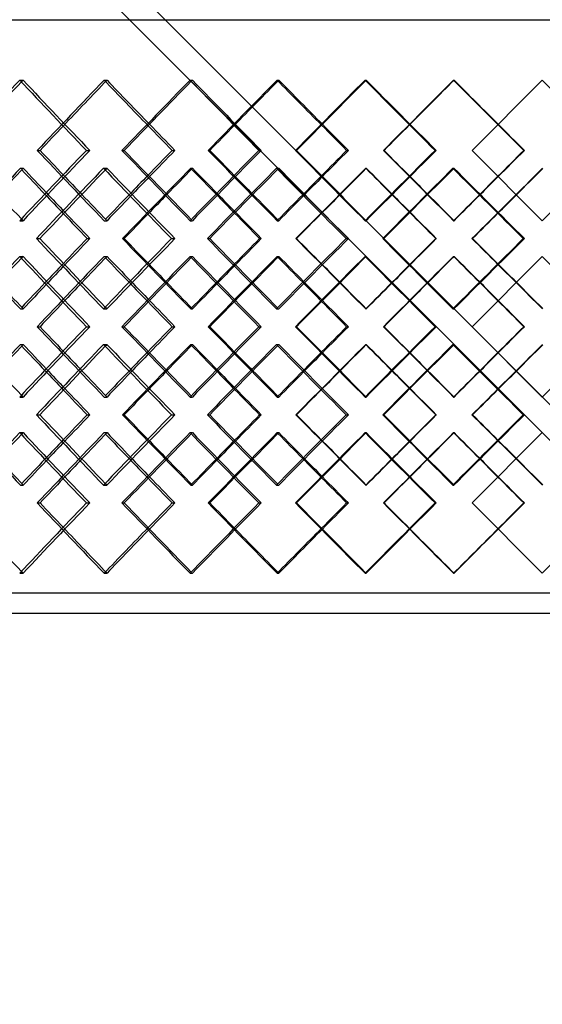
# Model space of a CAD drawing. Header units: millimetres. Extents: x -575 to 575, y -407 to 370.
# Tile 7 of 16: x -129 to 0, y -164 to 79. Entities that reach past the tile are written whole.
import ezdxf

# ---------------------------------------------------------------- set-up
doc = ezdxf.new("R2010")
doc.units = ezdxf.units.MM
doc.layers.add('HIDDEN', color=7, linetype='Continuous')
doc.layers.add('THICK', color=7, linetype='Continuous')

msp = doc.modelspace()

# ---------------------------------------------------------------- linework, layer by layer
at = {"layer": 'HIDDEN'}
for p, q in [((-128.96, 64.1), (-128.12, 64.1)), ((-108.11, 64.1), (-107.41, 64.1)), ((-86.92, 64.1), (-86.35, 64.1)), ((-65.44, 64.1), (-65.01, 64.1)), ((-43.74, 64.1), (-43.46, 64.1)), ((-21.91, 64.1), (-21.77, 64.1)), ((0, 64.1), (0, 64.1)), ((-124.64, 46.77), (-123.93, 46.77)), ((-112.5, 46.77), (-111.66, 46.77)), ((-82.45, 46.77), (-82.03, 46.77)), ((-69.94, 46.77), (-69.38, 46.77)), ((-39.19, 46.77), (-39.05, 46.77)), ((-26.48, 46.77), (-26.19, 46.77)), ((-17.34, 46.77), (-17.34, 46.77)), ((-128.79, 42.37), (-128.09, 42.37)), ((-108.28, 42.37), (-107.44, 42.37)), ((-86.75, 42.37), (-86.32, 42.37)), ((-65.61, 42.37), (-65.04, 42.37)), ((-43.57, 42.37), (-43.43, 42.37)), ((-22.08, 42.37), (-21.8, 42.37)), ((-128.96, 29.43), (-128.12, 29.43)), ((-108.11, 29.43), (-107.41, 29.43)), ((-86.92, 29.43), (-86.35, 29.43)), ((-65.44, 29.43), (-65.01, 29.43)), ((-43.74, 29.43), (-43.46, 29.43)), ((-21.91, 29.43), (-21.77, 29.43)), ((0, 29.43), (0, 29.43)), ((-103.6, 25.03), (-103.17, 25.03)), ((-91.49, 25.03), (-90.65, 25.03)), ((-60.8, 25.03), (-60.66, 25.03)), ((-48.41, 25.03), (-47.84, 25.03)), ((-4.7, 25.03), (-4.41, 25.03)), ((-128.96, 20.64), (-128.12, 20.64)), ((-108.11, 20.64), (-107.41, 20.64)), ((-86.92, 20.64), (-86.35, 20.64)), ((-65.44, 20.64), (-65.01, 20.64)), ((-43.74, 20.64), (-43.46, 20.64)), ((-21.91, 20.64), (-21.77, 20.64)), ((0, 20.64), (0, 20.64)), ((-128.79, 7.7), (-128.09, 7.7)), ((-108.28, 7.7), (-107.44, 7.7)), ((-86.75, 7.7), (-86.32, 7.7)), ((-65.61, 7.7), (-65.04, 7.7)), ((-43.57, 7.7), (-43.43, 7.7)), ((-22.08, 7.7), (-21.8, 7.7)), ((-124.64, 3.3), (-123.93, 3.3)), ((-112.5, 3.3), (-111.66, 3.3)), ((-82.45, 3.3), (-82.03, 3.3)), ((-69.94, 3.3), (-69.38, 3.3)), ((-39.19, 3.3), (-39.05, 3.3)), ((-26.48, 3.3), (-26.19, 3.3)), ((-17.34, 3.3), (-17.34, 3.3)), ((-128.79, -1.1), (-128.09, -1.1)), ((-108.28, -1.1), (-107.44, -1.1)), ((-86.75, -1.1), (-86.32, -1.1)), ((-65.61, -1.1), (-65.04, -1.1)), ((-43.57, -1.1), (-43.43, -1.1)), ((-22.08, -1.1), (-21.8, -1.1)), ((-128.96, -14.04), (-128.12, -14.04)), ((-108.11, -14.04), (-107.41, -14.04)), ((-86.92, -14.04), (-86.35, -14.04)), ((-65.44, -14.04), (-65.01, -14.04)), ((-43.74, -14.04), (-43.46, -14.04)), ((-21.91, -14.04), (-21.77, -14.04)), ((0, -14.04), (0, -14.04)), ((-103.6, -18.43), (-103.17, -18.43)), ((-91.49, -18.43), (-90.65, -18.43)), ((-60.8, -18.43), (-60.66, -18.43)), ((-48.41, -18.43), (-47.84, -18.43)), ((-4.7, -18.43), (-4.41, -18.43)), ((-128.96, -22.83), (-128.12, -22.83)), ((-108.11, -22.83), (-107.41, -22.83)), ((-86.92, -22.83), (-86.35, -22.83)), ((-65.44, -22.83), (-65.01, -22.83)), ((-43.74, -22.83), (-43.46, -22.83)), ((-21.91, -22.83), (-21.77, -22.83)), ((0, -22.83), (0, -22.83)), ((-128.79, -35.77), (-128.09, -35.77)), ((-108.28, -35.77), (-107.44, -35.77)), ((-86.75, -35.77), (-86.32, -35.77)), ((-65.61, -35.77), (-65.04, -35.77)), ((-43.57, -35.77), (-43.43, -35.77)), ((-22.08, -35.77), (-21.8, -35.77)), ((-124.64, -40.17), (-123.93, -40.17)), ((-112.5, -40.17), (-111.66, -40.17)), ((-82.45, -40.17), (-82.03, -40.17)), ((-69.94, -40.17), (-69.38, -40.17)), ((-39.19, -40.17), (-39.05, -40.17)), ((-26.48, -40.17), (-26.19, -40.17)), ((-17.34, -40.17), (-17.34, -40.17)), ((-128.96, -57.5), (-128.12, -57.5)), ((-108.11, -57.5), (-107.41, -57.5)), ((-86.92, -57.5), (-86.35, -57.5)), ((-65.44, -57.5), (-65.01, -57.5)), ((-43.74, -57.5), (-43.46, -57.5)), ((-21.91, -57.5), (-21.77, -57.5)), ((0, -57.5), (0, -57.5)), ((381.25, -62.4), (-381.25, -62.4))]:
    msp.add_line(p, q, dxfattribs=at)
for centre, major_axis, ratio, start_param, end_param in [((0, 64.1), (375.67, 375.67), 0.173057, 1.742156, 1.743326), ((0, 64.1), (375.67, -375.67), 0.173057, -1.742156, -1.696666), ((0, 64.1), (379.84, 379.84), 0.143778, 1.713596, 1.758789), ((0, 64.1), (377.37, 377.37), 0.143778, 1.713596, 1.743315), ((0, 64.1), (379.84, -379.84), 0.143778, -1.713596, -1.684273), ((0, 64.1), (377.37, -377.37), 0.143778, -1.713596, -1.685036), ((0, 64.1), (378.76, -378.76), 0.114739, -1.685036, -1.639546), ((0, 64.1), (382.34, 382.34), 0.08589, 1.656476, 1.701669), ((0, 64.1), (379.85, 379.85), 0.08589, 1.656476, 1.685794), ((0, 64.1), (382.34, -382.34), 0.08589, -1.656476, -1.627541), ((0, 64.1), (379.85, -379.85), 0.08589, -1.656476, -1.627916), ((0, 64.1), (380.63, -380.63), 0.057182, -1.627916, -1.582427), ((0, 64.1), (383.59, 383.59), 0.028568, 1.599356, 1.644549), ((0, 64.1), (381.09, 381.09), 0.028568, 1.599356, 1.628291), ((0, 64.1), (383.59, -383.59), 0.028568, -1.599356, -1.570796), ((0, 64.1), (381.09, -381.09), 0.028568, -1.599356, -1.570796), ((0, 29.43), (375.67, 375.67), 0.173057, 1.696666, 1.742156), ((0, 29.43), (379.84, -379.84), 0.143778, -1.758789, -1.713596), ((0, 29.43), (378.76, 378.76), 0.114739, 1.639546, 1.685036), ((0, 29.43), (382.34, -382.34), 0.08589, -1.701669, -1.656476), ((0, 29.43), (380.63, 380.63), 0.057182, 1.582427, 1.627916), ((0, 29.43), (383.59, -383.59), 0.028568, -1.644549, -1.599356), ((0, 64.1), (379.84, 379.84), 0.143778, 1.77026, 1.815585), ((0, 20.64), (375.67, 375.67), 0.173057, 1.68512, 1.68627), ((0, 64.1), (375.67, -375.67), 0.173057, -1.68512, -1.639496), ((0, 64.1), (382.34, 382.34), 0.08589, 1.713141, 1.758465), ((0, 64.1), (378.76, -378.76), 0.114739, -1.628, -1.582376), ((0, 64.1), (383.59, 383.59), 0.028568, 1.656021, 1.701345), ((0, 64.1), (380.63, -380.63), 0.057182, -1.57088, -1.525257), ((0, 29.43), (377.37, -377.37), 0.143778, -1.743315, -1.730619), ((0, 29.43), (379.84, 379.84), 0.143778, 1.684273, 1.696944), ((0, 29.43), (377.37, 377.37), 0.143778, 1.685036, 1.697792), ((0, 29.43), (379.85, -379.85), 0.08589, -1.685794, -1.6735), ((0, 29.43), (382.34, 382.34), 0.08589, 1.627541, 1.639825), ((0, 29.43), (379.85, 379.85), 0.08589, 1.627916, 1.640281), ((0, 29.43), (381.09, -381.09), 0.028568, -1.628291, -1.61638), ((0, 29.43), (383.59, 383.59), 0.028568, 1.570796, 1.582705), ((0, 29.43), (381.09, 381.09), 0.028568, 1.570796, 1.582783), ((0, 20.64), (379.84, -379.84), 0.143778, -1.753617, -1.741005), ((0, 20.64), (377.37, -377.37), 0.143778, -1.754856, -1.742156), ((0, 64.1), (379.85, 379.85), 0.08589, 1.730544, 1.743299), ((0, 20.64), (382.34, -382.34), 0.08589, -1.696497, -1.684283), ((0, 20.64), (379.85, -379.85), 0.08589, -1.697332, -1.685036), ((0, 64.1), (381.09, 381.09), 0.028568, 1.673424, 1.685789), ((0, 20.64), (383.59, -383.59), 0.028568, -1.639378, -1.627543), ((0, 20.64), (381.09, -381.09), 0.028568, -1.639828, -1.627916), ((0, 64.1), (381.09, 381.09), 0.028568, -1.628291, -1.616305), ((0, 64.1), (383.59, 383.59), 0.028568, -1.627916, -1.616008), ((0, 29.43), (375.67, -375.67), 0.173057, -1.743326, -1.742156), ((0, -14.04), (379.84, -379.84), 0.143778, -1.815585, -1.77026), ((0, -14.04), (375.67, 375.67), 0.173057, 1.639496, 1.68512), ((0, -14.04), (382.34, -382.34), 0.08589, -1.758465, -1.713141), ((0, -14.04), (378.76, 378.76), 0.114739, 1.582376, 1.628), ((0, -14.04), (383.59, -383.59), 0.028568, -1.701345, -1.656021), ((0, -14.04), (380.63, 380.63), 0.057182, 1.525257, 1.57088), ((0, 20.64), (375.67, 375.67), 0.173057, 1.742156, 1.743326), ((0, 20.64), (375.67, -375.67), 0.173057, -1.742156, -1.696666), ((0, 20.64), (379.84, 379.84), 0.143778, 1.713596, 1.758789), ((0, 20.64), (378.76, -378.76), 0.114739, -1.685036, -1.639546), ((0, 20.64), (382.34, 382.34), 0.08589, 1.656476, 1.701669), ((0, 20.64), (380.63, -380.63), 0.057182, -1.627916, -1.582427), ((0, 20.64), (383.59, 383.59), 0.028568, 1.599356, 1.644549), ((0, 29.43), (379.84, 379.84), 0.143778, 1.741005, 1.753617), ((0, 29.43), (377.37, 377.37), 0.143778, 1.742156, 1.754856), ((0, -14.04), (379.85, -379.85), 0.08589, -1.743299, -1.730544), ((0, 29.43), (382.34, 382.34), 0.08589, 1.684283, 1.696497), ((0, 29.43), (379.85, 379.85), 0.08589, 1.685036, 1.697332), ((0, -14.04), (381.09, -381.09), 0.028568, -1.685789, -1.673424), ((0, 29.43), (383.59, 383.59), 0.028568, 1.627543, 1.639378), ((0, 29.43), (381.09, 381.09), 0.028568, 1.627916, 1.639828), ((0, -14.04), (381.09, -381.09), 0.028568, 1.616305, 1.628291), ((0, -14.04), (383.59, -383.59), 0.028568, 1.616008, 1.627916), ((0, 20.64), (377.37, -377.37), 0.143778, -1.697792, -1.685036), ((0, 20.64), (377.37, 377.37), 0.143778, 1.730619, 1.743315), ((0, 20.64), (379.84, -379.84), 0.143778, -1.696944, -1.684273), ((0, 20.64), (379.85, 379.85), 0.08589, 1.6735, 1.685794), ((0, 20.64), (382.34, -382.34), 0.08589, -1.639825, -1.627541), ((0, 20.64), (379.85, -379.85), 0.08589, -1.640281, -1.627916), ((0, 20.64), (381.09, 381.09), 0.028568, 1.61638, 1.628291), ((0, 20.64), (383.59, -383.59), 0.028568, -1.582705, -1.570796), ((0, 20.64), (381.09, -381.09), 0.028568, -1.582783, -1.570796), ((0, 29.43), (375.67, -375.67), 0.173057, -1.68627, -1.68512), ((0, -14.04), (375.67, 375.67), 0.173057, 1.696666, 1.742156), ((0, -14.04), (379.84, -379.84), 0.143778, -1.758789, -1.713596), ((0, -14.04), (378.76, 378.76), 0.114739, 1.639546, 1.685036), ((0, -14.04), (382.34, -382.34), 0.08589, -1.701669, -1.656476), ((0, -14.04), (380.63, 380.63), 0.057182, 1.582427, 1.627916), ((0, -14.04), (383.59, -383.59), 0.028568, -1.644549, -1.599356), ((0, 20.64), (379.84, 379.84), 0.143778, 1.77026, 1.815585), ((0, -22.83), (375.67, 375.67), 0.173057, 1.68512, 1.68627), ((0, 20.64), (375.67, -375.67), 0.173057, -1.68512, -1.639496), ((0, 20.64), (382.34, 382.34), 0.08589, 1.713141, 1.758465), ((0, 20.64), (378.76, -378.76), 0.114739, -1.628, -1.582376), ((0, 20.64), (383.59, 383.59), 0.028568, 1.656021, 1.701345), ((0, 20.64), (380.63, -380.63), 0.057182, -1.57088, -1.525257), ((0, -14.04), (377.37, -377.37), 0.143778, -1.743315, -1.730619), ((0, -14.04), (379.84, 379.84), 0.143778, 1.684273, 1.696944), ((0, -14.04), (377.37, 377.37), 0.143778, 1.685036, 1.697792), ((0, -14.04), (379.85, -379.85), 0.08589, -1.685794, -1.6735), ((0, -14.04), (382.34, 382.34), 0.08589, 1.627541, 1.639825), ((0, -14.04), (379.85, 379.85), 0.08589, 1.627916, 1.640281), ((0, -14.04), (381.09, -381.09), 0.028568, -1.628291, -1.61638), ((0, -14.04), (383.59, 383.59), 0.028568, 1.570796, 1.582705), ((0, -14.04), (381.09, 381.09), 0.028568, 1.570796, 1.582783), ((0, -22.83), (377.37, -377.37), 0.143778, -1.754856, -1.742156), ((0, -22.83), (379.85, -379.85), 0.08589, -1.697332, -1.685036), ((0, -22.83), (379.84, -379.84), 0.143778, -1.753617, -1.741005), ((0, 20.64), (379.85, 379.85), 0.08589, 1.730544, 1.743299), ((0, -22.83), (382.34, -382.34), 0.08589, -1.696497, -1.684283), ((0, 20.64), (381.09, 381.09), 0.028568, 1.673424, 1.685789), ((0, -22.83), (383.59, -383.59), 0.028568, -1.639378, -1.627543), ((0, -22.83), (381.09, -381.09), 0.028568, -1.639828, -1.627916), ((0, 20.64), (381.09, 381.09), 0.028568, -1.628291, -1.616305), ((0, 20.64), (383.59, 383.59), 0.028568, -1.627916, -1.616008), ((0, -14.04), (375.67, -375.67), 0.173057, -1.743326, -1.742156), ((0, -57.5), (379.84, -379.84), 0.143778, -1.815585, -1.77026), ((0, -57.5), (375.67, 375.67), 0.173057, 1.639496, 1.68512), ((0, -57.5), (382.34, -382.34), 0.08589, -1.758465, -1.713141), ((0, -57.5), (378.76, 378.76), 0.114739, 1.582376, 1.628), ((0, -57.5), (383.59, -383.59), 0.028568, -1.701345, -1.656021), ((0, -57.5), (380.63, 380.63), 0.057182, 1.525257, 1.57088), ((0, -22.83), (375.67, 375.67), 0.173057, 1.742156, 1.743326), ((0, -22.83), (375.67, -375.67), 0.173057, -1.742156, -1.696666), ((0, -22.83), (379.84, 379.84), 0.143778, 1.713596, 1.758789), ((0, -22.83), (378.76, -378.76), 0.114739, -1.685036, -1.639546), ((0, -22.83), (382.34, 382.34), 0.08589, 1.656476, 1.701669), ((0, -22.83), (380.63, -380.63), 0.057182, -1.627916, -1.582427), ((0, -22.83), (383.59, 383.59), 0.028568, 1.599356, 1.644549), ((0, -14.04), (379.84, 379.84), 0.143778, 1.741005, 1.753617), ((0, -14.04), (377.37, 377.37), 0.143778, 1.742156, 1.754856), ((0, -57.5), (379.85, -379.85), 0.08589, -1.743299, -1.730544), ((0, -14.04), (382.34, 382.34), 0.08589, 1.684283, 1.696497), ((0, -14.04), (379.85, 379.85), 0.08589, 1.685036, 1.697332), ((0, -57.5), (381.09, -381.09), 0.028568, -1.685789, -1.673424), ((0, -14.04), (383.59, 383.59), 0.028568, 1.627543, 1.639378), ((0, -14.04), (381.09, 381.09), 0.028568, 1.627916, 1.639828), ((0, -57.5), (381.09, -381.09), 0.028568, 1.616305, 1.628291), ((0, -57.5), (383.59, -383.59), 0.028568, 1.616008, 1.627916), ((0, -22.83), (377.37, -377.37), 0.143778, -1.697792, -1.685036), ((0, -22.83), (379.85, -379.85), 0.08589, -1.640281, -1.627916), ((0, -22.83), (377.37, 377.37), 0.143778, 1.730619, 1.743315), ((0, -22.83), (379.84, -379.84), 0.143778, -1.696944, -1.684273), ((0, -22.83), (379.85, 379.85), 0.08589, 1.6735, 1.685794), ((0, -22.83), (382.34, -382.34), 0.08589, -1.639825, -1.627541), ((0, -22.83), (381.09, 381.09), 0.028568, 1.61638, 1.628291), ((0, -22.83), (383.59, -383.59), 0.028568, -1.582705, -1.570796), ((0, -22.83), (381.09, -381.09), 0.028568, -1.582783, -1.570796), ((0, -14.04), (375.67, -375.67), 0.173057, -1.68627, -1.68512), ((0, -57.5), (375.67, 375.67), 0.173057, 1.696666, 1.742156), ((0, -57.5), (379.84, -379.84), 0.143778, -1.758789, -1.713596), ((0, -57.5), (378.76, 378.76), 0.114739, 1.639546, 1.685036), ((0, -57.5), (382.34, -382.34), 0.08589, -1.701669, -1.656476), ((0, -57.5), (380.63, 380.63), 0.057182, 1.582427, 1.627916), ((0, -57.5), (383.59, -383.59), 0.028568, -1.644549, -1.599356), ((0, -57.5), (377.37, -377.37), 0.143778, -1.743315, -1.713596), ((0, -57.5), (379.84, 379.84), 0.143778, 1.684273, 1.713596), ((0, -57.5), (377.37, 377.37), 0.143778, 1.685036, 1.713596), ((0, -57.5), (379.85, -379.85), 0.08589, -1.685794, -1.656476), ((0, -57.5), (382.34, 382.34), 0.08589, 1.627541, 1.656476), ((0, -57.5), (379.85, 379.85), 0.08589, 1.627916, 1.656476), ((0, -57.5), (381.09, -381.09), 0.028568, -1.628291, -1.599356), ((0, -57.5), (383.59, 383.59), 0.028568, 1.570796, 1.599356), ((0, -57.5), (381.09, 381.09), 0.028568, 1.570796, 1.599356), ((0, -57.5), (375.67, -375.67), 0.173057, -1.743326, -1.742156)]:
    msp.add_ellipse(centre, major_axis=major_axis, ratio=ratio, start_param=start_param, end_param=end_param, dxfattribs=at)
at = {"layer": 'THICK'}
for p, q in [((21.73, -35.77), (-383.75, 369.71)), ((383.75, -406.58), (-383.75, 360.92)), ((-575, 79), (575, 79)), ((-17.34, 46.77), (0, 64.1)), ((383.75, -319.65), (0, 64.1)), ((-103.72, 46.77), (-103.15, 46.77)), ((-91.37, 46.77), (-90.66, 46.77)), ((-60.92, 46.77), (-60.64, 46.77)), ((-48.29, 46.77), (-47.86, 46.77)), ((0, 29.43), (-17.34, 46.77)), ((-4.58, 46.77), (-4.43, 46.77)), ((17.34, 46.77), (0, 29.43)), ((-124.81, 25.03), (-123.97, 25.03)), ((-112.33, 25.03), (-111.62, 25.03)), ((-82.63, 25.03), (-82.06, 25.03)), ((-69.77, 25.03), (-69.34, 25.03)), ((-39.37, 25.03), (-39.09, 25.03)), ((-26.3, 25.03), (-26.15, 25.03)), ((-17.21, 25.03), (-17.36, 25.03)), ((-17.34, 3.3), (0, 20.64)), ((0, 20.64), (17.34, 3.3)), ((-103.72, 3.3), (-103.15, 3.3)), ((-91.37, 3.3), (-90.66, 3.3)), ((-60.92, 3.3), (-60.64, 3.3)), ((-48.29, 3.3), (-47.86, 3.3)), ((0, -14.04), (-17.34, 3.3)), ((-4.58, 3.3), (-4.43, 3.3)), ((17.34, 3.3), (0, -14.04)), ((-124.81, -18.43), (-123.97, -18.43)), ((-112.33, -18.43), (-111.62, -18.43)), ((-82.63, -18.43), (-82.06, -18.43)), ((-69.77, -18.43), (-69.34, -18.43)), ((-39.37, -18.43), (-39.09, -18.43)), ((-26.3, -18.43), (-26.15, -18.43)), ((-17.21, -18.43), (-17.36, -18.43)), ((-17.34, -40.17), (0, -22.83)), ((-103.72, -40.17), (-103.15, -40.17)), ((-91.37, -40.17), (-90.66, -40.17)), ((-60.92, -40.17), (-60.64, -40.17)), ((-48.29, -40.17), (-47.86, -40.17)), ((0, -57.5), (-17.34, -40.17)), ((-4.58, -40.17), (-4.43, -40.17)), ((17.34, -40.17), (0, -57.5)), ((383.75, -67.4), (-383.75, -67.4))]:
    msp.add_line(p, q, dxfattribs=at)
for centre, major_axis, ratio, start_param, end_param in [((0, 64.1), (378.13, 378.13), 0.173057, 1.742156, 1.787349), ((0, 64.1), (375.67, 375.67), 0.173057, 1.743326, 1.787646), ((0, 64.1), (378.13, -378.13), 0.173057, -1.742156, -1.696963), ((0, 64.1), (381.25, 381.25), 0.114739, 1.685036, 1.730229), ((0, 64.1), (378.76, 378.76), 0.114739, 1.685798, 1.730526), ((0, 64.1), (381.25, -381.25), 0.114739, -1.685036, -1.639843), ((0, 64.1), (383.12, 383.12), 0.057182, 1.627916, 1.673109), ((0, 64.1), (380.63, 380.63), 0.057182, 1.628293, 1.673406), ((0, 64.1), (383.12, -383.12), 0.057182, -1.627916, -1.582723), ((0, 64.1), (377.37, 377.37), 0.143778, 1.743315, 1.759086), ((0, 64.1), (379.84, -379.84), 0.143778, -1.684273, -1.668403), ((0, 64.1), (377.37, -377.37), 0.143778, -1.685036, -1.668106), ((0, 64.1), (379.85, 379.85), 0.08589, 1.685794, 1.701966), ((0, 64.1), (382.34, -382.34), 0.08589, -1.627541, -1.611283), ((0, 64.1), (379.85, -379.85), 0.08589, -1.627916, -1.610986), ((0, 64.1), (381.09, 381.09), 0.028568, 1.628291, 1.644846), ((0, 64.1), (383.59, -383.59), 0.028568, -1.570796, -1.554163), ((0, 64.1), (381.09, -381.09), 0.028568, -1.570796, -1.553867), ((0, 29.43), (375.67, -375.67), 0.173057, -1.787646, -1.743326), ((0, 29.43), (378.13, 378.13), 0.173057, 1.696963, 1.742156), ((0, 29.43), (377.37, -377.37), 0.143778, -1.759086, -1.743315), ((0, 29.43), (381.25, -381.25), 0.114739, -1.730229, -1.685036), ((0, 29.43), (378.76, -378.76), 0.114739, -1.730526, -1.685798), ((0, 29.43), (379.84, 379.84), 0.143778, 1.668403, 1.684273), ((0, 29.43), (377.37, 377.37), 0.143778, 1.668106, 1.685036), ((0, 29.43), (381.25, 381.25), 0.114739, 1.639843, 1.685036), ((0, 29.43), (379.85, -379.85), 0.08589, -1.701966, -1.685794), ((0, 29.43), (383.12, -383.12), 0.057182, -1.673109, -1.627916), ((0, 29.43), (380.63, -380.63), 0.057182, -1.673406, -1.628293), ((0, 29.43), (382.34, 382.34), 0.08589, 1.611283, 1.627541), ((0, 29.43), (379.85, 379.85), 0.08589, 1.610986, 1.627916), ((0, 29.43), (383.12, 383.12), 0.057182, 1.582723, 1.627916), ((0, 29.43), (381.09, -381.09), 0.028568, -1.644846, -1.628291), ((0, 29.43), (383.59, 383.59), 0.028568, 1.554163, 1.570796), ((0, 29.43), (381.09, 381.09), 0.028568, 1.553867, 1.570796), ((0, 64.1), (377.37, 377.37), 0.143778, 1.770632, 1.787664), ((0, 20.64), (379.84, -379.84), 0.143778, -1.769285, -1.753617), ((0, 20.64), (377.37, -377.37), 0.143778, -1.770632, -1.754856), ((0, 20.64), (378.13, 378.13), 0.173057, 1.685492, 1.730699), ((0, 20.64), (375.67, 375.67), 0.173057, 1.68627, 1.730624), ((0, 64.1), (378.13, -378.13), 0.173057, -1.685492, -1.640167), ((0, 64.1), (379.85, 379.85), 0.08589, 1.713513, 1.730544), ((0, 20.64), (382.34, -382.34), 0.08589, -1.712569, -1.696497), ((0, 20.64), (379.85, -379.85), 0.08589, -1.713513, -1.697332), ((0, 20.64), (381.25, 381.25), 0.114739, 1.628372, 1.673579), ((0, 20.64), (378.76, 378.76), 0.114739, 1.628756, 1.673504), ((0, 64.1), (381.25, -381.25), 0.114739, -1.628372, -1.583048), ((0, 64.1), (381.09, 381.09), 0.028568, 1.656393, 1.673424), ((0, 20.64), (383.59, -383.59), 0.028568, -1.655833, -1.639378), ((0, 20.64), (381.09, -381.09), 0.028568, -1.656393, -1.639828), ((0, 20.64), (383.12, 383.12), 0.057182, 1.571252, 1.61646), ((0, 20.64), (380.63, 380.63), 0.057182, 1.571255, 1.616384), ((0, 64.1), (383.12, -383.12), 0.057182, -1.571252, -1.525928), ((0, 64.1), (381.09, 381.09), 0.028568, -1.616305, -1.599273), ((0, 64.1), (383.59, 383.59), 0.028568, -1.616008, -1.599087), ((0, 29.43), (377.37, -377.37), 0.143778, -1.730619, -1.713596), ((0, 29.43), (379.84, 379.84), 0.143778, 1.696944, 1.71264), ((0, 29.43), (377.37, 377.37), 0.143778, 1.697792, 1.713596), ((0, 29.43), (379.85, -379.85), 0.08589, -1.6735, -1.656476), ((0, 29.43), (382.34, 382.34), 0.08589, 1.639825, 1.655913), ((0, 29.43), (379.85, 379.85), 0.08589, 1.640281, 1.656476), ((0, 29.43), (381.09, -381.09), 0.028568, -1.61638, -1.599356), ((0, 29.43), (383.59, 383.59), 0.028568, 1.582705, 1.59917), ((0, 29.43), (381.09, 381.09), 0.028568, 1.582783, 1.599356), ((0, 20.64), (379.84, -379.84), 0.143778, -1.741005, -1.725053), ((0, 20.64), (377.37, -377.37), 0.143778, -1.742156, -1.725128), ((0, 64.1), (379.85, 379.85), 0.08589, 1.743299, 1.759136), ((0, 20.64), (382.34, -382.34), 0.08589, -1.684283, -1.667933), ((0, 20.64), (379.85, -379.85), 0.08589, -1.685036, -1.668008), ((0, 64.1), (381.09, 381.09), 0.028568, 1.685789, 1.702016), ((0, 20.64), (383.59, -383.59), 0.028568, -1.627543, -1.610813), ((0, 20.64), (381.09, -381.09), 0.028568, -1.627916, -1.610888), ((0, 64.1), (381.09, 381.09), 0.028568, -1.644896, -1.628291), ((0, 64.1), (383.59, 383.59), 0.028568, -1.644225, -1.627916), ((0, 29.43), (378.13, -378.13), 0.173057, -1.730699, -1.685492), ((0, 29.43), (375.67, -375.67), 0.173057, -1.730624, -1.68627), ((0, 29.43), (379.84, 379.84), 0.143778, 1.725053, 1.741005), ((0, 29.43), (377.37, 377.37), 0.143778, 1.725128, 1.742156), ((0, -14.04), (378.13, 378.13), 0.173057, 1.640167, 1.685492), ((0, -14.04), (379.85, -379.85), 0.08589, -1.759136, -1.743299), ((0, 29.43), (381.25, -381.25), 0.114739, -1.673579, -1.628372), ((0, 29.43), (378.76, -378.76), 0.114739, -1.673504, -1.628756), ((0, 29.43), (382.34, 382.34), 0.08589, 1.667933, 1.684283), ((0, 29.43), (379.85, 379.85), 0.08589, 1.668008, 1.685036), ((0, -14.04), (381.25, 381.25), 0.114739, 1.583048, 1.628372), ((0, -14.04), (381.09, -381.09), 0.028568, -1.702016, -1.685789), ((0, 29.43), (383.12, -383.12), 0.057182, -1.61646, -1.571252), ((0, 29.43), (380.63, -380.63), 0.057182, -1.616384, -1.571255), ((0, 29.43), (383.59, 383.59), 0.028568, 1.610813, 1.627543), ((0, 29.43), (381.09, 381.09), 0.028568, 1.610888, 1.627916), ((0, -14.04), (383.12, 383.12), 0.057182, 1.525928, 1.571252), ((0, -14.04), (381.09, -381.09), 0.028568, 1.628291, 1.644896), ((0, -14.04), (383.59, -383.59), 0.028568, 1.627916, 1.644225), ((0, 20.64), (378.13, 378.13), 0.173057, 1.742156, 1.787349), ((0, 20.64), (375.67, 375.67), 0.173057, 1.743326, 1.787646), ((0, 20.64), (378.13, -378.13), 0.173057, -1.742156, -1.696963), ((0, 20.64), (377.37, 377.37), 0.143778, 1.713596, 1.730619), ((0, 20.64), (379.84, -379.84), 0.143778, -1.71264, -1.696944), ((0, 20.64), (377.37, -377.37), 0.143778, -1.713596, -1.697792), ((0, 20.64), (381.25, 381.25), 0.114739, 1.685036, 1.730229), ((0, 20.64), (378.76, 378.76), 0.114739, 1.685798, 1.730526), ((0, 20.64), (381.25, -381.25), 0.114739, -1.685036, -1.639843), ((0, 20.64), (379.85, 379.85), 0.08589, 1.656476, 1.6735), ((0, 20.64), (382.34, -382.34), 0.08589, -1.655913, -1.639825), ((0, 20.64), (379.85, -379.85), 0.08589, -1.656476, -1.640281), ((0, 20.64), (383.12, 383.12), 0.057182, 1.627916, 1.673109), ((0, 20.64), (380.63, 380.63), 0.057182, 1.628293, 1.673406), ((0, 20.64), (383.12, -383.12), 0.057182, -1.627916, -1.582723), ((0, 20.64), (381.09, 381.09), 0.028568, 1.599356, 1.61638), ((0, 20.64), (383.59, -383.59), 0.028568, -1.59917, -1.582705), ((0, 20.64), (381.09, -381.09), 0.028568, -1.599356, -1.582783), ((0, -14.04), (377.37, -377.37), 0.143778, -1.787664, -1.770632), ((0, 29.43), (379.84, 379.84), 0.143778, 1.753617, 1.769285), ((0, 29.43), (377.37, 377.37), 0.143778, 1.754856, 1.770632), ((0, -14.04), (379.85, -379.85), 0.08589, -1.730544, -1.713513), ((0, 29.43), (382.34, 382.34), 0.08589, 1.696497, 1.712569), ((0, 29.43), (379.85, 379.85), 0.08589, 1.697332, 1.713513), ((0, -14.04), (381.09, -381.09), 0.028568, -1.673424, -1.656393), ((0, 29.43), (383.59, 383.59), 0.028568, 1.639378, 1.655833), ((0, 29.43), (381.09, 381.09), 0.028568, 1.639828, 1.656393), ((0, -14.04), (381.09, -381.09), 0.028568, 1.599273, 1.616305), ((0, -14.04), (383.59, -383.59), 0.028568, 1.599087, 1.616008), ((0, 20.64), (377.37, -377.37), 0.143778, -1.685036, -1.668106), ((0, 20.64), (379.85, -379.85), 0.08589, -1.627916, -1.610986), ((0, 20.64), (381.09, -381.09), 0.028568, -1.570796, -1.553867), ((0, 20.64), (377.37, 377.37), 0.143778, 1.743315, 1.759086), ((0, 20.64), (379.84, -379.84), 0.143778, -1.684273, -1.668403), ((0, 20.64), (379.85, 379.85), 0.08589, 1.685794, 1.701966), ((0, 20.64), (382.34, -382.34), 0.08589, -1.627541, -1.611283), ((0, 20.64), (381.09, 381.09), 0.028568, 1.628291, 1.644846), ((0, 20.64), (383.59, -383.59), 0.028568, -1.570796, -1.554163), ((0, -14.04), (375.67, -375.67), 0.173057, -1.787646, -1.743326), ((0, -14.04), (378.13, 378.13), 0.173057, 1.696963, 1.742156), ((0, -14.04), (377.37, -377.37), 0.143778, -1.759086, -1.743315), ((0, -14.04), (381.25, -381.25), 0.114739, -1.730229, -1.685036), ((0, -14.04), (378.76, -378.76), 0.114739, -1.730526, -1.685798), ((0, -14.04), (379.84, 379.84), 0.143778, 1.668403, 1.684273), ((0, -14.04), (377.37, 377.37), 0.143778, 1.668106, 1.685036), ((0, -14.04), (381.25, 381.25), 0.114739, 1.639843, 1.685036), ((0, -14.04), (379.85, -379.85), 0.08589, -1.701966, -1.685794), ((0, -14.04), (383.12, -383.12), 0.057182, -1.673109, -1.627916), ((0, -14.04), (380.63, -380.63), 0.057182, -1.673406, -1.628293), ((0, -14.04), (382.34, 382.34), 0.08589, 1.611283, 1.627541), ((0, -14.04), (379.85, 379.85), 0.08589, 1.610986, 1.627916), ((0, -14.04), (383.12, 383.12), 0.057182, 1.582723, 1.627916), ((0, -14.04), (381.09, -381.09), 0.028568, -1.644846, -1.628291), ((0, -14.04), (383.59, 383.59), 0.028568, 1.554163, 1.570796), ((0, -14.04), (381.09, 381.09), 0.028568, 1.553867, 1.570796), ((0, 20.64), (377.37, 377.37), 0.143778, 1.770632, 1.787664), ((0, -22.83), (379.84, -379.84), 0.143778, -1.769285, -1.753617), ((0, -22.83), (377.37, -377.37), 0.143778, -1.770632, -1.754856), ((0, -22.83), (378.13, 378.13), 0.173057, 1.685492, 1.730699), ((0, -22.83), (375.67, 375.67), 0.173057, 1.68627, 1.730624), ((0, 20.64), (378.13, -378.13), 0.173057, -1.685492, -1.640167), ((0, 20.64), (379.85, 379.85), 0.08589, 1.713513, 1.730544), ((0, -22.83), (382.34, -382.34), 0.08589, -1.712569, -1.696497), ((0, -22.83), (379.85, -379.85), 0.08589, -1.713513, -1.697332), ((0, -22.83), (381.25, 381.25), 0.114739, 1.628372, 1.673579), ((0, -22.83), (378.76, 378.76), 0.114739, 1.628756, 1.673504), ((0, 20.64), (381.25, -381.25), 0.114739, -1.628372, -1.583048), ((0, 20.64), (381.09, 381.09), 0.028568, 1.656393, 1.673424), ((0, -22.83), (383.59, -383.59), 0.028568, -1.655833, -1.639378), ((0, -22.83), (381.09, -381.09), 0.028568, -1.656393, -1.639828), ((0, -22.83), (383.12, 383.12), 0.057182, 1.571252, 1.61646), ((0, -22.83), (380.63, 380.63), 0.057182, 1.571255, 1.616384), ((0, 20.64), (383.12, -383.12), 0.057182, -1.571252, -1.525928), ((0, 20.64), (381.09, 381.09), 0.028568, -1.616305, -1.599273), ((0, 20.64), (383.59, 383.59), 0.028568, -1.616008, -1.599087), ((0, -14.04), (377.37, -377.37), 0.143778, -1.730619, -1.713596), ((0, -14.04), (379.84, 379.84), 0.143778, 1.696944, 1.71264), ((0, -14.04), (377.37, 377.37), 0.143778, 1.697792, 1.713596), ((0, -14.04), (379.85, -379.85), 0.08589, -1.6735, -1.656476), ((0, -14.04), (382.34, 382.34), 0.08589, 1.639825, 1.655913), ((0, -14.04), (379.85, 379.85), 0.08589, 1.640281, 1.656476), ((0, -14.04), (381.09, -381.09), 0.028568, -1.61638, -1.599356), ((0, -14.04), (383.59, 383.59), 0.028568, 1.582705, 1.59917), ((0, -14.04), (381.09, 381.09), 0.028568, 1.582783, 1.599356), ((0, -22.83), (377.37, -377.37), 0.143778, -1.742156, -1.725128), ((0, -22.83), (379.85, -379.85), 0.08589, -1.685036, -1.668008), ((0, -22.83), (383.59, -383.59), 0.028568, -1.627543, -1.610813), ((0, -22.83), (381.09, -381.09), 0.028568, -1.627916, -1.610888), ((0, 20.64), (381.09, 381.09), 0.028568, -1.644896, -1.628291), ((0, -22.83), (379.84, -379.84), 0.143778, -1.741005, -1.725053), ((0, 20.64), (379.85, 379.85), 0.08589, 1.743299, 1.759136), ((0, -22.83), (382.34, -382.34), 0.08589, -1.684283, -1.667933), ((0, 20.64), (381.09, 381.09), 0.028568, 1.685789, 1.702016), ((0, 20.64), (383.59, 383.59), 0.028568, -1.644225, -1.627916), ((0, -14.04), (378.13, -378.13), 0.173057, -1.730699, -1.685492), ((0, -14.04), (375.67, -375.67), 0.173057, -1.730624, -1.68627), ((0, -14.04), (379.84, 379.84), 0.143778, 1.725053, 1.741005), ((0, -14.04), (377.37, 377.37), 0.143778, 1.725128, 1.742156), ((0, -57.5), (378.13, 378.13), 0.173057, 1.640167, 1.685492), ((0, -57.5), (379.85, -379.85), 0.08589, -1.759136, -1.743299), ((0, -14.04), (381.25, -381.25), 0.114739, -1.673579, -1.628372), ((0, -14.04), (378.76, -378.76), 0.114739, -1.673504, -1.628756), ((0, -14.04), (382.34, 382.34), 0.08589, 1.667933, 1.684283), ((0, -14.04), (379.85, 379.85), 0.08589, 1.668008, 1.685036), ((0, -57.5), (381.25, 381.25), 0.114739, 1.583048, 1.628372), ((0, -57.5), (381.09, -381.09), 0.028568, -1.702016, -1.685789), ((0, -14.04), (383.12, -383.12), 0.057182, -1.61646, -1.571252), ((0, -14.04), (380.63, -380.63), 0.057182, -1.616384, -1.571255), ((0, -14.04), (383.59, 383.59), 0.028568, 1.610813, 1.627543), ((0, -14.04), (381.09, 381.09), 0.028568, 1.610888, 1.627916), ((0, -57.5), (383.12, 383.12), 0.057182, 1.525928, 1.571252), ((0, -57.5), (381.09, -381.09), 0.028568, 1.628291, 1.644896), ((0, -57.5), (383.59, -383.59), 0.028568, 1.627916, 1.644225), ((0, -22.83), (378.13, 378.13), 0.173057, 1.742156, 1.787349), ((0, -22.83), (375.67, 375.67), 0.173057, 1.743326, 1.787646), ((0, -22.83), (378.13, -378.13), 0.173057, -1.742156, -1.696963), ((0, -22.83), (377.37, 377.37), 0.143778, 1.713596, 1.730619), ((0, -22.83), (379.84, -379.84), 0.143778, -1.71264, -1.696944), ((0, -22.83), (377.37, -377.37), 0.143778, -1.713596, -1.697792), ((0, -22.83), (381.25, 381.25), 0.114739, 1.685036, 1.730229), ((0, -22.83), (378.76, 378.76), 0.114739, 1.685798, 1.730526), ((0, -22.83), (381.25, -381.25), 0.114739, -1.685036, -1.639843), ((0, -22.83), (379.85, 379.85), 0.08589, 1.656476, 1.6735), ((0, -22.83), (382.34, -382.34), 0.08589, -1.655913, -1.639825), ((0, -22.83), (379.85, -379.85), 0.08589, -1.656476, -1.640281), ((0, -22.83), (383.12, 383.12), 0.057182, 1.627916, 1.673109), ((0, -22.83), (380.63, 380.63), 0.057182, 1.628293, 1.673406), ((0, -22.83), (383.12, -383.12), 0.057182, -1.627916, -1.582723), ((0, -22.83), (381.09, 381.09), 0.028568, 1.599356, 1.61638), ((0, -22.83), (383.59, -383.59), 0.028568, -1.59917, -1.582705), ((0, -22.83), (381.09, -381.09), 0.028568, -1.599356, -1.582783), ((0, -57.5), (377.37, -377.37), 0.143778, -1.787664, -1.770632), ((0, -14.04), (379.84, 379.84), 0.143778, 1.753617, 1.769285), ((0, -14.04), (377.37, 377.37), 0.143778, 1.754856, 1.770632), ((0, -57.5), (379.85, -379.85), 0.08589, -1.730544, -1.713513), ((0, -14.04), (382.34, 382.34), 0.08589, 1.696497, 1.712569), ((0, -14.04), (379.85, 379.85), 0.08589, 1.697332, 1.713513), ((0, -57.5), (381.09, -381.09), 0.028568, -1.673424, -1.656393), ((0, -14.04), (383.59, 383.59), 0.028568, 1.639378, 1.655833), ((0, -14.04), (381.09, 381.09), 0.028568, 1.639828, 1.656393), ((0, -57.5), (381.09, -381.09), 0.028568, 1.599273, 1.616305), ((0, -57.5), (383.59, -383.59), 0.028568, 1.599087, 1.616008), ((0, -22.83), (377.37, -377.37), 0.143778, -1.685036, -1.668106), ((0, -22.83), (382.34, -382.34), 0.08589, -1.627541, -1.611283), ((0, -22.83), (379.85, -379.85), 0.08589, -1.627916, -1.610986), ((0, -22.83), (381.09, 381.09), 0.028568, 1.628291, 1.644846), ((0, -22.83), (383.59, -383.59), 0.028568, -1.570796, -1.554163), ((0, -22.83), (381.09, -381.09), 0.028568, -1.570796, -1.553867), ((0, -22.83), (377.37, 377.37), 0.143778, 1.743315, 1.759086), ((0, -22.83), (379.84, -379.84), 0.143778, -1.684273, -1.668403), ((0, -22.83), (379.85, 379.85), 0.08589, 1.685794, 1.701966), ((0, -57.5), (375.67, -375.67), 0.173057, -1.787646, -1.743326), ((0, -57.5), (378.13, 378.13), 0.173057, 1.696963, 1.742156), ((0, -57.5), (377.37, -377.37), 0.143778, -1.759086, -1.743315), ((0, -57.5), (381.25, -381.25), 0.114739, -1.730229, -1.685036), ((0, -57.5), (378.76, -378.76), 0.114739, -1.730526, -1.685798), ((0, -57.5), (379.84, 379.84), 0.143778, 1.668403, 1.684273), ((0, -57.5), (377.37, 377.37), 0.143778, 1.668106, 1.685036), ((0, -57.5), (381.25, 381.25), 0.114739, 1.639843, 1.685036), ((0, -57.5), (379.85, -379.85), 0.08589, -1.701966, -1.685794), ((0, -57.5), (383.12, -383.12), 0.057182, -1.673109, -1.627916), ((0, -57.5), (380.63, -380.63), 0.057182, -1.673406, -1.628293), ((0, -57.5), (382.34, 382.34), 0.08589, 1.611283, 1.627541), ((0, -57.5), (379.85, 379.85), 0.08589, 1.610986, 1.627916), ((0, -57.5), (383.12, 383.12), 0.057182, 1.582723, 1.627916), ((0, -57.5), (381.09, -381.09), 0.028568, -1.644846, -1.628291), ((0, -57.5), (383.59, 383.59), 0.028568, 1.554163, 1.570796), ((0, -57.5), (381.09, 381.09), 0.028568, 1.553867, 1.570796)]:
    msp.add_ellipse(centre, major_axis=major_axis, ratio=ratio, start_param=start_param, end_param=end_param, dxfattribs=at)

doc.saveas('drawing.dxf')
